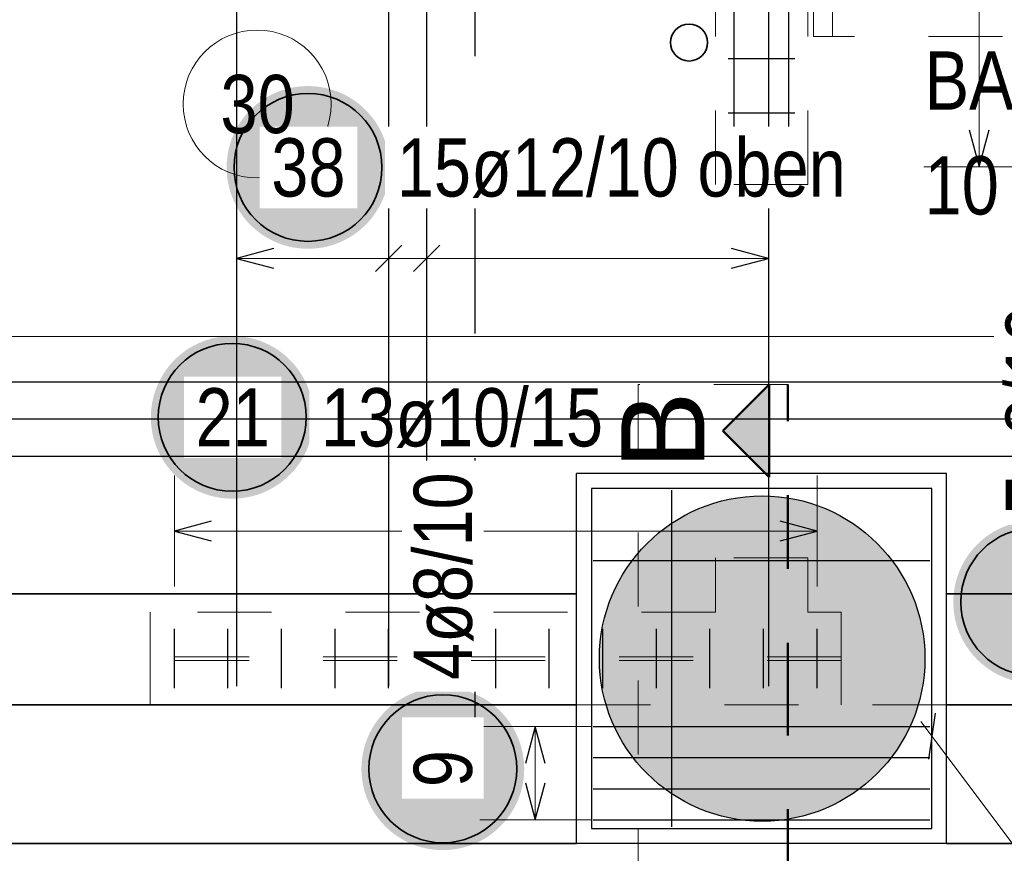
# Model space of a CAD drawing. Header units: millimetres. Extents: x -2.7 to 34.1, y -3.5 to 21.
# Tile 21 of 62: x 4.5 to 5.8, y 10.8 to 11.9. Entities that reach past the tile are written whole.
import ezdxf

# ---------------------------------------------------------------- set-up
doc = ezdxf.new("R2010")
doc.units = ezdxf.units.MM
for name, pattern in [('DASHDOT', [1, 0.5, -0.25, 0, -0.25]), ('DASHDOTX2', [2, 1, -0.5, 0, -0.5]), ('HIDDEN', [0.375, 0.25, -0.125])]:
    doc.linetypes.add(name, pattern=pattern)
doc.layers.add('Achsen', color=7, linetype='Continuous', lineweight=20)
doc.layers.add('Schnittlinien', color=7, linetype='Continuous', lineweight=20)
doc.styles.add('Arial', font='arial.ttf')
doc.styles.add('Arial Narrow', font='ARIALN.TTF')

msp = doc.modelspace()

# ---------------------------------------------------------------- hatches: boundary and pattern name
at = {"lineweight": 25, "true_color": 0xffffff}
for points in [[(4.977766, 11.722939), (4.977699, 11.726778), (4.977498, 11.730612), (4.977164, 11.734437), (4.976696, 11.738248), (4.976095, 11.74204), (4.975363, 11.745809), (4.974499, 11.74955), (4.973505, 11.753259), (4.972383, 11.756931), (4.971133, 11.760561), (4.969757, 11.764146), (4.968256, 11.76768), (4.966634, 11.77116), (4.964891, 11.774581), (4.963029, 11.777939), (4.961052, 11.78123), (4.958961, 11.78445), (4.956758, 11.787595), (4.954448, 11.790662), (4.952031, 11.793646), (4.949512, 11.796543), (4.946894, 11.799351), (4.944179, 11.802066), (4.941371, 11.804685), (4.938473, 11.807204), (4.935489, 11.80962), (4.932423, 11.811931), (4.929278, 11.814133), (4.926057, 11.816224), (4.922766, 11.818202), (4.919408, 11.820063), (4.915987, 11.821806), (4.912507, 11.823429), (4.908973, 11.824929), (4.905389, 11.826305), (4.901758, 11.827555), (4.898086, 11.828678), (4.894378, 11.829671), (4.890637, 11.830535), (4.886868, 11.831268), (4.883075, 11.831868), (4.879265, 11.832336), (4.87544, 11.832671), (4.871605, 11.832872), (4.867766, 11.832939), (4.863927, 11.832872), (4.860093, 11.832671), (4.856268, 11.832336), (4.852457, 11.831868), (4.848665, 11.831268), (4.844896, 11.830535), (4.841155, 11.829671), (4.837446, 11.828678), (4.833775, 11.827555), (4.830144, 11.826305), (4.82656, 11.824929), (4.823025, 11.823429), (4.819546, 11.821806), (4.816125, 11.820063), (4.812766, 11.818202), (4.809475, 11.816224), (4.806255, 11.814133), (4.80311, 11.811931), (4.800044, 11.80962), (4.79706, 11.807204), (4.794162, 11.804685), (4.791354, 11.802066), (4.788639, 11.799351), (4.78602, 11.796543), (4.783501, 11.793646), (4.781085, 11.790662), (4.778775, 11.787595), (4.776572, 11.78445), (4.774481, 11.78123), (4.772504, 11.777939), (4.770642, 11.774581), (4.768899, 11.77116), (4.767276, 11.76768), (4.765776, 11.764146), (4.7644, 11.760561), (4.76315, 11.756931), (4.762028, 11.753259), (4.761034, 11.74955), (4.76017, 11.745809), (4.759438, 11.74204), (4.758837, 11.738248), (4.758369, 11.734437), (4.758034, 11.730612), (4.757833, 11.726778), (4.757766, 11.722939), (4.757833, 11.7191), (4.758034, 11.715266), (4.758369, 11.711441), (4.758837, 11.70763), (4.759438, 11.703838), (4.76017, 11.700069), (4.761034, 11.696327), (4.762028, 11.692619), (4.76315, 11.688947), (4.7644, 11.685317), (4.765776, 11.681732), (4.767276, 11.678198), (4.768899, 11.674718), (4.770642, 11.671297), (4.772504, 11.667939), (4.774481, 11.664648), (4.776572, 11.661428), (4.778775, 11.658283), (4.781085, 11.655216), (4.783501, 11.652232), (4.78602, 11.649335), (4.788639, 11.646526), (4.791354, 11.643812), (4.794162, 11.641193), (4.79706, 11.638674), (4.800044, 11.636258), (4.80311, 11.633947), (4.806255, 11.631745), (4.809475, 11.629654), (4.812766, 11.627676), (4.816125, 11.625815), (4.819546, 11.624072), (4.823025, 11.622449), (4.82656, 11.620949), (4.830144, 11.619573), (4.833775, 11.618323), (4.837446, 11.6172), (4.841155, 11.616206), (4.844896, 11.615343), (4.848665, 11.61461), (4.852457, 11.614009), (4.856268, 11.613541), (4.860093, 11.613207), (4.863927, 11.613006), (4.867766, 11.612939), (4.871605, 11.613006), (4.87544, 11.613207), (4.879265, 11.613541), (4.883075, 11.614009), (4.886868, 11.61461), (4.890637, 11.615343), (4.894378, 11.616206), (4.898086, 11.6172), (4.901758, 11.618323), (4.905389, 11.619573), (4.908973, 11.620949), (4.912507, 11.622449), (4.915987, 11.624072), (4.919408, 11.625815), (4.922766, 11.627676), (4.926057, 11.629654), (4.929278, 11.631745), (4.932423, 11.633947), (4.935489, 11.636258), (4.938473, 11.638674), (4.941371, 11.641193), (4.944179, 11.643812), (4.946894, 11.646526), (4.949512, 11.649335), (4.952031, 11.652232), (4.954448, 11.655216), (4.956758, 11.658283), (4.958961, 11.661428), (4.961052, 11.664648), (4.963029, 11.667939), (4.964891, 11.671297), (4.966634, 11.674718), (4.968256, 11.678198), (4.969757, 11.681732), (4.971133, 11.685317), (4.972383, 11.688947), (4.973505, 11.692619), (4.974499, 11.696327), (4.975363, 11.700069), (4.976095, 11.703838), (4.976696, 11.70763), (4.977164, 11.711441), (4.977498, 11.715266)], [(4.875378, 11.385041), (4.875311, 11.38888), (4.87511, 11.392714), (4.874775, 11.396539), (4.874307, 11.40035), (4.873706, 11.404142), (4.872974, 11.407911), (4.87211, 11.411652), (4.871116, 11.415361), (4.869994, 11.419033), (4.868744, 11.422663), (4.867368, 11.426247), (4.865868, 11.429782), (4.864245, 11.433262), (4.862502, 11.436683), (4.86064, 11.440041), (4.858663, 11.443332), (4.856572, 11.446552), (4.854369, 11.449697), (4.852059, 11.452764), (4.849642, 11.455747), (4.847124, 11.458645), (4.844505, 11.461453), (4.84179, 11.464168), (4.838982, 11.466787), (4.836084, 11.469306), (4.8331, 11.471722), (4.830034, 11.474033), (4.826889, 11.476235), (4.823669, 11.478326), (4.820378, 11.480304), (4.817019, 11.482165), (4.813598, 11.483908), (4.810119, 11.485531), (4.806584, 11.487031), (4.803, 11.488407), (4.799369, 11.489657), (4.795698, 11.49078), (4.791989, 11.491773), (4.788248, 11.492637), (4.784479, 11.49337), (4.780687, 11.49397), (4.776876, 11.494438), (4.773051, 11.494773), (4.769217, 11.494974), (4.765378, 11.495041), (4.761539, 11.494974), (4.757704, 11.494773), (4.753879, 11.494438), (4.750069, 11.49397), (4.746276, 11.49337), (4.742507, 11.492637), (4.738766, 11.491773), (4.735057, 11.49078), (4.731386, 11.489657), (4.727755, 11.488407), (4.724171, 11.487031), (4.720637, 11.485531), (4.717157, 11.483908), (4.713736, 11.482165), (4.710378, 11.480304), (4.707086, 11.478326), (4.703866, 11.476235), (4.700721, 11.474033), (4.697655, 11.471722), (4.694671, 11.469306), (4.691773, 11.466787), (4.688965, 11.464168), (4.68625, 11.461453), (4.683632, 11.458645), (4.681113, 11.455747), (4.678696, 11.452764), (4.676386, 11.449697), (4.674183, 11.446552), (4.672092, 11.443332), (4.670115, 11.440041), (4.668253, 11.436683), (4.66651, 11.433262), (4.664888, 11.429782), (4.663387, 11.426247), (4.662011, 11.422663), (4.660761, 11.419033), (4.659639, 11.415361), (4.658645, 11.411652), (4.657781, 11.407911), (4.657049, 11.404142), (4.656448, 11.40035), (4.65598, 11.396539), (4.655646, 11.392714), (4.655445, 11.38888), (4.655378, 11.385041), (4.655445, 11.381202), (4.655646, 11.377368), (4.65598, 11.373543), (4.656448, 11.369732), (4.657049, 11.365939), (4.657781, 11.36217), (4.658645, 11.358429), (4.659639, 11.354721), (4.660761, 11.351049), (4.662011, 11.347419), (4.663387, 11.343834), (4.664888, 11.3403), (4.66651, 11.33682), (4.668253, 11.333399), (4.670115, 11.330041), (4.672092, 11.32675), (4.674183, 11.32353), (4.676386, 11.320384), (4.678696, 11.317318), (4.681113, 11.314334), (4.683632, 11.311436), (4.68625, 11.308628), (4.688965, 11.305913), (4.691773, 11.303295), (4.694671, 11.300776), (4.697655, 11.29836), (4.700721, 11.296049), (4.703866, 11.293847), (4.707086, 11.291755), (4.710378, 11.289778), (4.713736, 11.287917), (4.717157, 11.286173), (4.720637, 11.284551), (4.724171, 11.283051), (4.727755, 11.281675), (4.731386, 11.280425), (4.735057, 11.279302), (4.738766, 11.278308), (4.742507, 11.277445), (4.746276, 11.276712), (4.750069, 11.276111), (4.753879, 11.275643), (4.757704, 11.275309), (4.761539, 11.275108), (4.765378, 11.275041), (4.769217, 11.275108), (4.773051, 11.275309), (4.776876, 11.275643), (4.780687, 11.276111), (4.784479, 11.276712), (4.788248, 11.277445), (4.791989, 11.278308), (4.795698, 11.279302), (4.799369, 11.280425), (4.803, 11.281675), (4.806584, 11.283051), (4.810119, 11.284551), (4.813598, 11.286173), (4.817019, 11.287917), (4.820378, 11.289778), (4.823669, 11.291755), (4.826889, 11.293847), (4.830034, 11.296049), (4.8331, 11.29836), (4.836084, 11.300776), (4.838982, 11.303295), (4.84179, 11.305913), (4.844505, 11.308628), (4.847124, 11.311436), (4.849642, 11.314334), (4.852059, 11.317318), (4.854369, 11.320384), (4.856572, 11.32353), (4.858663, 11.32675), (4.86064, 11.330041), (4.862502, 11.333399), (4.864245, 11.33682), (4.865868, 11.3403), (4.867368, 11.343834), (4.868744, 11.347419), (4.869994, 11.351049), (4.871116, 11.354721), (4.87211, 11.358429), (4.872974, 11.36217), (4.873706, 11.365939), (4.874307, 11.369732), (4.874775, 11.373543), (4.87511, 11.377368)], [(5.16, 10.909756), (5.159933, 10.913595), (5.159732, 10.917429), (5.159397, 10.921254), (5.158929, 10.925065), (5.158329, 10.928857), (5.157596, 10.932626), (5.156733, 10.936367), (5.155739, 10.940076), (5.154616, 10.943748), (5.153366, 10.947378), (5.15199, 10.950963), (5.15049, 10.954497), (5.148867, 10.957977), (5.147124, 10.961398), (5.145263, 10.964756), (5.143285, 10.968047), (5.141194, 10.971267), (5.138992, 10.974412), (5.136681, 10.977479), (5.134265, 10.980463), (5.131746, 10.98336), (5.129127, 10.986168), (5.126412, 10.988883), (5.123604, 10.991502), (5.120707, 10.994021), (5.117723, 10.996437), (5.114656, 10.998748), (5.111511, 11.00095), (5.108291, 11.003041), (5.105, 11.005019), (5.101642, 11.00688), (5.098221, 11.008623), (5.094741, 11.010246), (5.091207, 11.011746), (5.087622, 11.013122), (5.083992, 11.014372), (5.08032, 11.015495), (5.076611, 11.016489), (5.07287, 11.017352), (5.069101, 11.018085), (5.065309, 11.018686), (5.061498, 11.019153), (5.057673, 11.019488), (5.053839, 11.019689), (5.05, 11.019756), (5.046161, 11.019689), (5.042327, 11.019488), (5.038502, 11.019153), (5.034691, 11.018686), (5.030899, 11.018085), (5.02713, 11.017352), (5.023389, 11.016489), (5.01968, 11.015495), (5.016008, 11.014372), (5.012378, 11.013122), (5.008793, 11.011746), (5.005259, 11.010246), (5.001779, 11.008623), (4.998358, 11.00688), (4.995, 11.005019), (4.991709, 11.003041), (4.988489, 11.00095), (4.985344, 10.998748), (4.982277, 10.996437), (4.979293, 10.994021), (4.976396, 10.991502), (4.973588, 10.988883), (4.970873, 10.986168), (4.968254, 10.98336), (4.965735, 10.980463), (4.963319, 10.977479), (4.961008, 10.974412), (4.958806, 10.971267), (4.956715, 10.968047), (4.954737, 10.964756), (4.952876, 10.961398), (4.951133, 10.957977), (4.94951, 10.954497), (4.94801, 10.950963), (4.946634, 10.947378), (4.945384, 10.943748), (4.944261, 10.940076), (4.943267, 10.936367), (4.942404, 10.932626), (4.941671, 10.928857), (4.941071, 10.925065), (4.940603, 10.921254), (4.940268, 10.917429), (4.940067, 10.913595), (4.94, 10.909756), (4.940067, 10.905917), (4.940268, 10.902083), (4.940603, 10.898258), (4.941071, 10.894447), (4.941671, 10.890655), (4.942404, 10.886886), (4.943267, 10.883145), (4.944261, 10.879436), (4.945384, 10.875764), (4.946634, 10.872134), (4.94801, 10.868549), (4.94951, 10.865015), (4.951133, 10.861535), (4.952876, 10.858114), (4.954737, 10.854756), (4.956715, 10.851465), (4.958806, 10.848245), (4.961008, 10.8451), (4.963319, 10.842033), (4.965735, 10.839049), (4.968254, 10.836152), (4.970873, 10.833344), (4.973588, 10.830629), (4.976396, 10.82801), (4.979293, 10.825491), (4.982277, 10.823075), (4.985344, 10.820764), (4.988489, 10.818562), (4.991709, 10.816471), (4.995, 10.814493), (4.998358, 10.812632), (5.001779, 10.810889), (5.005259, 10.809266), (5.008793, 10.807766), (5.012378, 10.80639), (5.016008, 10.80514), (5.01968, 10.804017), (5.023389, 10.803024), (5.02713, 10.80216), (5.030899, 10.801427), (5.034691, 10.800827), (5.038502, 10.800359), (5.042327, 10.800024), (5.046161, 10.799823), (5.05, 10.799756), (5.053839, 10.799823), (5.057673, 10.800024), (5.061498, 10.800359), (5.065309, 10.800827), (5.069101, 10.801427), (5.07287, 10.80216), (5.076611, 10.803024), (5.08032, 10.804017), (5.083992, 10.80514), (5.087622, 10.80639), (5.091207, 10.807766), (5.094741, 10.809266), (5.098221, 10.810889), (5.101642, 10.812632), (5.105, 10.814493), (5.108291, 10.816471), (5.111511, 10.818562), (5.114656, 10.820764), (5.117723, 10.823075), (5.120707, 10.825491), (5.123604, 10.82801), (5.126412, 10.830629), (5.129127, 10.833344), (5.131746, 10.836152), (5.134265, 10.839049), (5.136681, 10.842033), (5.138992, 10.8451), (5.141194, 10.848245), (5.143285, 10.851465), (5.145263, 10.854756), (5.147124, 10.858114), (5.148867, 10.861535), (5.15049, 10.865015), (5.15199, 10.868549), (5.153366, 10.872134), (5.154616, 10.875764), (5.155739, 10.879436), (5.156733, 10.883145), (5.157596, 10.886886), (5.158329, 10.890655), (5.158929, 10.894447), (5.159397, 10.898258), (5.159732, 10.902083)]]:
    msp.add_hatch(color=7, dxfattribs=at).paths.add_polyline_path(points)
at = {"lineweight": 13, "true_color": 0x0000ff}
msp.add_hatch(color=5, dxfattribs=at).paths.add_polyline_path([(5.428628, 11.366676), (5.491128, 11.304176), (5.491128, 11.429176)])
at = {"lineweight": 25, "true_color": 0xd7ffd7}
msp.add_hatch(color=254, dxfattribs=at).paths.add_polyline_path([(5.701572, 11.058851), (5.701552, 11.061818), (5.701492, 11.064783), (5.701392, 11.067748), (5.701252, 11.070711), (5.701072, 11.073672), (5.700853, 11.07663), (5.700593, 11.079585), (5.700294, 11.082536), (5.699954, 11.085483), (5.699575, 11.088425), (5.699157, 11.091361), (5.698699, 11.094292), (5.698201, 11.097216), (5.697664, 11.100134), (5.697088, 11.103043), (5.696473, 11.105945), (5.695818, 11.108838), (5.695125, 11.111722), (5.694392, 11.114597), (5.693622, 11.117461), (5.692812, 11.120315), (5.691964, 11.123158), (5.691078, 11.125988), (5.690154, 11.128807), (5.689192, 11.131613), (5.688192, 11.134406), (5.687154, 11.137185), (5.686079, 11.139949), (5.684967, 11.142699), (5.683818, 11.145434), (5.682633, 11.148153), (5.68141, 11.150856), (5.680152, 11.153542), (5.678857, 11.15621), (5.677526, 11.158862), (5.67616, 11.161494), (5.674758, 11.164109), (5.673322, 11.166704), (5.67185, 11.169279), (5.670344, 11.171835), (5.668803, 11.17437), (5.667229, 11.176884), (5.665621, 11.179376), (5.663979, 11.181847), (5.662304, 11.184295), (5.660596, 11.18672), (5.658856, 11.189122), (5.657083, 11.191501), (5.655279, 11.193855), (5.653443, 11.196185), (5.651576, 11.19849), (5.649678, 11.200769), (5.647749, 11.203023), (5.64579, 11.20525), (5.643801, 11.207451), (5.641783, 11.209625), (5.639735, 11.211771), (5.637659, 11.21389), (5.635555, 11.21598), (5.633422, 11.218042), (5.631262, 11.220075), (5.629075, 11.222078), (5.62686, 11.224052), (5.62462, 11.225996), (5.622353, 11.22791), (5.620061, 11.229792), (5.617744, 11.231644), (5.615402, 11.233464), (5.613035, 11.235253), (5.610645, 11.237009), (5.608231, 11.238733), (5.605794, 11.240425), (5.603335, 11.242083), (5.600853, 11.243708), (5.59835, 11.2453), (5.595826, 11.246857), (5.59328, 11.248381), (5.590715, 11.24987), (5.588129, 11.251324), (5.585525, 11.252743), (5.582901, 11.254127), (5.580259, 11.255475), (5.577599, 11.256788), (5.574921, 11.258065), (5.572227, 11.259305), (5.569516, 11.260509), (5.566789, 11.261677), (5.564047, 11.262807), (5.561289, 11.263901), (5.558518, 11.264957), (5.555732, 11.265976), (5.552932, 11.266957), (5.55012, 11.2679), (5.547295, 11.268805), (5.544458, 11.269672), (5.54161, 11.270501), (5.538751, 11.271291), (5.535882, 11.272043), (5.533002, 11.272756), (5.530114, 11.27343), (5.527216, 11.274065), (5.52431, 11.27466), (5.521397, 11.275217), (5.518476, 11.275734), (5.515548, 11.276212), (5.512615, 11.27665), (5.509675, 11.277049), (5.506731, 11.277408), (5.503782, 11.277728), (5.500829, 11.278007), (5.497872, 11.278247), (5.494912, 11.278447), (5.49195, 11.278607), (5.488987, 11.278727), (5.486021, 11.278807), (5.483055, 11.278846), (5.480089, 11.278846), (5.477123, 11.278807), (5.474158, 11.278727), (5.471194, 11.278607), (5.468232, 11.278447), (5.465272, 11.278247), (5.462316, 11.278007), (5.459363, 11.277728), (5.456414, 11.277408), (5.453469, 11.277049), (5.45053, 11.27665), (5.447596, 11.276212), (5.444669, 11.275734), (5.441748, 11.275217), (5.438834, 11.27466), (5.435928, 11.274065), (5.433031, 11.27343), (5.430142, 11.272756), (5.427263, 11.272043), (5.424393, 11.271291), (5.421534, 11.270501), (5.418686, 11.269672), (5.415849, 11.268805), (5.413025, 11.2679), (5.410212, 11.266957), (5.407413, 11.265976), (5.404627, 11.264957), (5.401855, 11.263901), (5.399098, 11.262807), (5.396355, 11.261677), (5.393628, 11.260509), (5.390917, 11.259305), (5.388223, 11.258065), (5.385546, 11.256788), (5.382886, 11.255475), (5.380243, 11.254127), (5.37762, 11.252743), (5.375015, 11.251324), (5.37243, 11.24987), (5.369864, 11.248381), (5.367319, 11.246857), (5.364794, 11.2453), (5.362291, 11.243708), (5.35981, 11.242083), (5.35735, 11.240425), (5.354913, 11.238733), (5.3525, 11.237009), (5.350109, 11.235253), (5.347743, 11.233464), (5.345401, 11.231644), (5.343083, 11.229792), (5.340791, 11.22791), (5.338525, 11.225996), (5.336284, 11.224052), (5.33407, 11.222078), (5.331882, 11.220075), (5.329722, 11.218042), (5.32759, 11.21598), (5.325485, 11.21389), (5.323409, 11.211771), (5.321362, 11.209625), (5.319343, 11.207451), (5.317355, 11.20525), (5.315396, 11.203023), (5.313467, 11.200769), (5.311569, 11.19849), (5.309701, 11.196185), (5.307865, 11.193855), (5.306061, 11.191501), (5.304289, 11.189122), (5.302548, 11.18672), (5.30084, 11.184295), (5.299166, 11.181847), (5.297524, 11.179376), (5.295916, 11.176884), (5.294341, 11.17437), (5.2928, 11.171835), (5.291294, 11.169279), (5.289823, 11.166704), (5.288386, 11.164109), (5.286984, 11.161494), (5.285618, 11.158862), (5.284288, 11.15621), (5.282993, 11.153542), (5.281734, 11.150856), (5.280512, 11.148153), (5.279326, 11.145434), (5.278177, 11.142699), (5.277065, 11.139949), (5.27599, 11.137185), (5.274953, 11.134406), (5.273953, 11.131613), (5.272991, 11.128807), (5.272067, 11.125988), (5.27118, 11.123158), (5.270332, 11.120315), (5.269523, 11.117461), (5.268752, 11.114597), (5.26802, 11.111722), (5.267326, 11.108838), (5.266672, 11.105945), (5.266056, 11.103043), (5.26548, 11.100134), (5.264943, 11.097216), (5.264446, 11.094292), (5.263988, 11.091361), (5.263569, 11.088425), (5.26319, 11.085483), (5.262851, 11.082536), (5.262551, 11.079585), (5.262292, 11.07663), (5.262072, 11.073672), (5.261892, 11.070711), (5.261752, 11.067748), (5.261652, 11.064783), (5.261592, 11.061818), (5.261572, 11.058851), (5.261592, 11.055885), (5.261652, 11.05292), (5.261752, 11.049955), (5.261892, 11.046992), (5.262072, 11.044031), (5.262292, 11.041073), (5.262551, 11.038118), (5.262851, 11.035167), (5.26319, 11.03222), (5.263569, 11.029278), (5.263988, 11.026342), (5.264446, 11.023411), (5.264943, 11.020487), (5.26548, 11.017569), (5.266056, 11.01466), (5.266672, 11.011758), (5.267326, 11.008865), (5.26802, 11.005981), (5.268752, 11.003106), (5.269523, 11.000242), (5.270332, 10.997388), (5.27118, 10.994545), (5.272067, 10.991715), (5.272991, 10.988896), (5.273953, 10.98609), (5.274953, 10.983297), (5.27599, 10.980518), (5.277065, 10.977754), (5.278177, 10.975004), (5.279326, 10.972269), (5.280512, 10.96955), (5.281734, 10.966847), (5.282993, 10.964161), (5.284288, 10.961493), (5.285618, 10.958841), (5.286984, 10.956209), (5.288386, 10.953594), (5.289823, 10.950999), (5.291294, 10.948424), (5.2928, 10.945868), (5.294341, 10.943333), (5.295916, 10.940819), (5.297524, 10.938327), (5.299166, 10.935856), (5.30084, 10.933408), (5.302548, 10.930983), (5.304289, 10.928581), (5.306061, 10.926202), (5.307865, 10.923848), (5.309701, 10.921518), (5.311569, 10.919213), (5.313467, 10.916934), (5.315396, 10.91468), (5.317355, 10.912453), (5.319343, 10.910252), (5.321362, 10.908078), (5.323409, 10.905932), (5.325485, 10.903813), (5.32759, 10.901723), (5.329722, 10.899661), (5.331882, 10.897628), (5.33407, 10.895625), (5.336284, 10.893651), (5.338525, 10.891707), (5.340791, 10.889793), (5.343083, 10.887911), (5.345401, 10.886059), (5.347743, 10.884239), (5.350109, 10.88245), (5.3525, 10.880694), (5.354913, 10.878969), (5.35735, 10.877278), (5.35981, 10.87562), (5.362291, 10.873995), (5.364794, 10.872403), (5.367319, 10.870846), (5.369864, 10.869322), (5.37243, 10.867833), (5.375015, 10.866379), (5.37762, 10.86496), (5.380243, 10.863576), (5.382886, 10.862228), (5.385546, 10.860915), (5.388223, 10.859638), (5.390917, 10.858398), (5.393628, 10.857194), (5.396355, 10.856026), (5.399098, 10.854896), (5.401855, 10.853802), (5.404627, 10.852746), (5.407413, 10.851727), (5.410212, 10.850746), (5.413025, 10.849803), (5.415849, 10.848898), (5.418686, 10.848031), (5.421534, 10.847202), (5.424393, 10.846412), (5.427263, 10.84566), (5.430142, 10.844947), (5.433031, 10.844273), (5.435928, 10.843638), (5.438834, 10.843043), (5.441748, 10.842486), (5.444669, 10.841969), (5.447596, 10.841491), (5.45053, 10.841053), (5.453469, 10.840654), (5.456414, 10.840295), (5.459363, 10.839975), (5.462316, 10.839696), (5.465272, 10.839456), (5.468232, 10.839256), (5.471194, 10.839096), (5.474158, 10.838976), (5.477123, 10.838896), (5.480089, 10.838856), (5.483055, 10.838856), (5.486021, 10.838896), (5.488987, 10.838976), (5.49195, 10.839096), (5.494912, 10.839256), (5.497872, 10.839456), (5.500829, 10.839696), (5.503782, 10.839975), (5.506731, 10.840295), (5.509675, 10.840654), (5.512615, 10.841053), (5.515548, 10.841491), (5.518476, 10.841969), (5.521397, 10.842486), (5.52431, 10.843043), (5.527216, 10.843638), (5.530114, 10.844273), (5.533002, 10.844947), (5.535882, 10.84566), (5.538751, 10.846412), (5.54161, 10.847202), (5.544458, 10.848031), (5.547295, 10.848898), (5.55012, 10.849803), (5.552932, 10.850746), (5.555732, 10.851727), (5.558518, 10.852746), (5.561289, 10.853802), (5.564047, 10.854896), (5.566789, 10.856026), (5.569516, 10.857194), (5.572227, 10.858398), (5.574921, 10.859638), (5.577599, 10.860915), (5.580259, 10.862228), (5.582901, 10.863576), (5.585525, 10.86496), (5.588129, 10.866379), (5.590715, 10.867833), (5.59328, 10.869322), (5.595826, 10.870846), (5.59835, 10.872403), (5.600853, 10.873995), (5.603335, 10.87562), (5.605794, 10.877278), (5.608231, 10.878969), (5.610645, 10.880694), (5.613035, 10.88245), (5.615402, 10.884239), (5.617744, 10.886059), (5.620061, 10.887911), (5.622353, 10.889793), (5.62462, 10.891707), (5.62686, 10.893651), (5.629075, 10.895625), (5.631262, 10.897628), (5.633422, 10.899661), (5.635555, 10.901723), (5.637659, 10.903813), (5.639735, 10.905932), (5.641783, 10.908078), (5.643801, 10.910252), (5.64579, 10.912453), (5.647749, 10.91468), (5.649678, 10.916934), (5.651576, 10.919213), (5.653443, 10.921518), (5.655279, 10.923848), (5.657083, 10.926202), (5.658856, 10.928581), (5.660596, 10.930983), (5.662304, 10.933408), (5.663979, 10.935856), (5.665621, 10.938327), (5.667229, 10.940819), (5.668803, 10.943333), (5.670344, 10.945868), (5.67185, 10.948424), (5.673322, 10.950999), (5.674758, 10.953594), (5.67616, 10.956209), (5.677526, 10.958841), (5.678857, 10.961493), (5.680152, 10.964161), (5.68141, 10.966847), (5.682633, 10.96955), (5.683818, 10.972269), (5.684967, 10.975004), (5.686079, 10.977754), (5.687154, 10.980518), (5.688192, 10.983297), (5.689192, 10.98609), (5.690154, 10.988896), (5.691078, 10.991715), (5.691964, 10.994545), (5.692812, 10.997388), (5.693622, 11.000242), (5.694392, 11.003106), (5.695125, 11.005981), (5.695818, 11.008865), (5.696473, 11.011758), (5.697088, 11.01466), (5.697664, 11.017569), (5.698201, 11.020487), (5.698699, 11.023411), (5.699157, 11.026342), (5.699575, 11.029278), (5.699954, 11.03222), (5.700294, 11.035167), (5.700593, 11.038118), (5.700853, 11.041073), (5.701072, 11.044031), (5.701252, 11.046992), (5.701392, 11.049955), (5.701492, 11.05292), (5.701552, 11.055885)])
at = {"layer": 'Achsen', "lineweight": 25, "true_color": 0xffffff}
msp.add_hatch(color=7, dxfattribs=at).paths.add_polyline_path([(5.96, 11.135264), (5.959933, 11.139103), (5.959732, 11.142938), (5.959397, 11.146763), (5.958929, 11.150574), (5.958329, 11.154366), (5.957596, 11.158135), (5.956733, 11.161876), (5.955739, 11.165585), (5.954616, 11.169256), (5.953366, 11.172887), (5.95199, 11.176471), (5.95049, 11.180005), (5.948867, 11.183485), (5.947124, 11.186906), (5.945263, 11.190264), (5.943285, 11.193556), (5.941194, 11.196776), (5.938992, 11.199921), (5.936681, 11.202987), (5.934265, 11.205971), (5.931746, 11.208869), (5.929127, 11.211677), (5.926412, 11.214392), (5.923604, 11.21701), (5.920707, 11.219529), (5.917723, 11.221946), (5.914656, 11.224256), (5.911511, 11.226459), (5.908291, 11.22855), (5.905, 11.230527), (5.901642, 11.232389), (5.898221, 11.234132), (5.894741, 11.235754), (5.891207, 11.237255), (5.887622, 11.238631), (5.883992, 11.239881), (5.88032, 11.241003), (5.876611, 11.241997), (5.87287, 11.242861), (5.869101, 11.243593), (5.865309, 11.244194), (5.861498, 11.244662), (5.857673, 11.244997), (5.853839, 11.245197), (5.85, 11.245264), (5.846161, 11.245197), (5.842327, 11.244997), (5.838502, 11.244662), (5.834691, 11.244194), (5.830899, 11.243593), (5.82713, 11.242861), (5.823389, 11.241997), (5.81968, 11.241003), (5.816008, 11.239881), (5.812378, 11.238631), (5.808793, 11.237255), (5.805259, 11.235754), (5.801779, 11.234132), (5.798358, 11.232389), (5.795, 11.230527), (5.791709, 11.22855), (5.788489, 11.226459), (5.785344, 11.224256), (5.782277, 11.221946), (5.779293, 11.219529), (5.776396, 11.21701), (5.773588, 11.214392), (5.770873, 11.211677), (5.768254, 11.208869), (5.765735, 11.205971), (5.763319, 11.202987), (5.761008, 11.199921), (5.758806, 11.196776), (5.756715, 11.193556), (5.754737, 11.190264), (5.752876, 11.186906), (5.751133, 11.183485), (5.74951, 11.180005), (5.74801, 11.176471), (5.746634, 11.172887), (5.745384, 11.169256), (5.744261, 11.165585), (5.743267, 11.161876), (5.742404, 11.158135), (5.741671, 11.154366), (5.741071, 11.150574), (5.740603, 11.146763), (5.740268, 11.142938), (5.740067, 11.139103), (5.74, 11.135264), (5.740067, 11.131426), (5.740268, 11.127591), (5.740603, 11.123766), (5.741071, 11.119955), (5.741671, 11.116163), (5.742404, 11.112394), (5.743267, 11.108653), (5.744261, 11.104944), (5.745384, 11.101273), (5.746634, 11.097642), (5.74801, 11.094058), (5.74951, 11.090523), (5.751133, 11.087044), (5.752876, 11.083623), (5.754737, 11.080264), (5.756715, 11.076973), (5.758806, 11.073753), (5.761008, 11.070608), (5.763319, 11.067542), (5.765735, 11.064558), (5.768254, 11.06166), (5.770873, 11.058852), (5.773588, 11.056137), (5.776396, 11.053519), (5.779293, 11.051), (5.782277, 11.048583), (5.785344, 11.046273), (5.788489, 11.04407), (5.791709, 11.041979), (5.795, 11.040002), (5.798358, 11.03814), (5.801779, 11.036397), (5.805259, 11.034774), (5.808793, 11.033274), (5.812378, 11.031898), (5.816008, 11.030648), (5.81968, 11.029526), (5.823389, 11.028532), (5.82713, 11.027668), (5.830899, 11.026936), (5.834691, 11.026335), (5.838502, 11.025867), (5.842327, 11.025532), (5.846161, 11.025331), (5.85, 11.025264), (5.853839, 11.025331), (5.857673, 11.025532), (5.861498, 11.025867), (5.865309, 11.026335), (5.869101, 11.026936), (5.87287, 11.027668), (5.876611, 11.028532), (5.88032, 11.029526), (5.883992, 11.030648), (5.887622, 11.031898), (5.891207, 11.033274), (5.894741, 11.034774), (5.898221, 11.036397), (5.901642, 11.03814), (5.905, 11.040002), (5.908291, 11.041979), (5.911511, 11.04407), (5.914656, 11.046273), (5.917723, 11.048583), (5.920707, 11.051), (5.923604, 11.053519), (5.926412, 11.056137), (5.929127, 11.058852), (5.931746, 11.06166), (5.934265, 11.064558), (5.936681, 11.067542), (5.938992, 11.070608), (5.941194, 11.073753), (5.943285, 11.076973), (5.945263, 11.080264), (5.947124, 11.083623), (5.948867, 11.087044), (5.95049, 11.090523), (5.95199, 11.094058), (5.953366, 11.097642), (5.954616, 11.101273), (5.955739, 11.104944), (5.956733, 11.108653), (5.957596, 11.112394), (5.958329, 11.116163), (5.958929, 11.119955), (5.959397, 11.123766), (5.959732, 11.127591)])

# ---------------------------------------------------------------- linework, layer by layer
at = {"color": 3, "linetype": 'Continuous', "lineweight": 25, "ltscale": 2}
for p, q in [((5.443873, 11.714965), (5.443873, 14.539965)), ((5.517873, 11.714965), (5.517873, 14.539965)), ((5.490373, 12.82127), (5.490373, 11.021351)), ((5.435873, 11.870095), (5.525873, 11.870095)), ((5.435873, 11.796973), (5.525873, 11.796973)), ((5.761603, 11.773851), (5.775, 11.723851)), ((5.775, 11.723851), (5.788397, 11.773851)), ((5.435873, 11.723851), (5.525873, 11.723851)), ((4.8213, 11.613397), (4.7713, 11.6)), ((4.959072, 11.582322), (4.994427, 11.617678)), ((5.010434, 11.582322), (5.045789, 11.617678)), ((5.490373, 11.6), (5.440373, 11.613397)), ((4.7713, 11.6), (4.8213, 11.586603)), ((5.440373, 11.586603), (5.490373, 11.6)), ((5.710866, 11.28885), (5.250866, 11.28885)), ((5.250866, 11.28885), (5.250866, 10.82885)), ((5.710866, 10.82885), (5.710866, 11.28885)), ((4.737115, 11.244672), (4.687115, 11.231274)), ((5.555867, 11.231274), (5.505867, 11.244672)), ((4.687115, 11.231274), (4.737115, 11.217877)), ((5.505867, 11.217877), (5.555867, 11.231274)), ((4.687115, 11.018851), (4.687115, 11.098851)), ((4.759511, 11.018851), (4.759511, 11.098851)), ((4.831907, 11.018851), (4.831907, 11.098851)), ((4.904303, 11.018851), (4.904303, 11.098851)), ((4.976699, 11.018851), (4.976699, 11.098851)), ((5.049095, 11.018851), (5.049095, 11.098851)), ((5.121491, 11.018851), (5.121491, 11.098851)), ((5.193887, 11.018851), (5.193887, 11.098851)), ((5.266283, 11.018851), (5.266283, 11.098851)), ((5.338679, 11.018851), (5.338679, 11.098851)), ((5.411075, 11.018851), (5.411075, 11.098851)), ((5.483471, 11.018851), (5.483471, 11.098851)), ((5.555867, 11.018851), (5.555867, 11.098851)), ((5.715276, 10.984787), (5.706456, 10.922913)), ((5.175, 10.96685), (5.161603, 10.91685)), ((5.188397, 10.91685), (5.175, 10.96685)), ((5.253366, 10.96685), (5.708366, 10.96685)), ((5.253366, 10.92485), (5.708366, 10.92485)), ((5.161603, 10.89085), (5.175, 10.84085)), ((5.175, 10.84085), (5.188397, 10.89085)), ((5.250866, 10.89135), (5.250866, 10.82885)), ((5.253366, 10.88285), (5.708366, 10.88285)), ((5.253366, 10.84085), (5.708366, 10.84085)), ((5.250866, 10.82885), (5.710866, 10.82885)), ((5.250866, 10.82885), (5.313366, 10.82885))]:
    msp.add_line(p, q, dxfattribs=at)
at = {"color": 5, "linetype": 'Continuous', "lineweight": 18, "ltscale": 2}
for p, q in [((5.775, 11.723851), (5.775, 14.50247)), ((5.7, 11.723851), (5.85, 11.723851)), ((4.7713, 11.675), (4.7713, 11.525)), ((4.976749, 11.525), (4.976749, 11.675)), ((5.028112, 11.525), (5.028112, 11.675)), ((5.490373, 11.525), (5.490373, 11.675)), ((5.490373, 11.6), (4.7713, 11.6)), ((4.687115, 11.306274), (4.687115, 11.156274)), ((5.555867, 11.156274), (5.555867, 11.306274)), ((5.555867, 11.231274), (4.687115, 11.231274)), ((5.25, 10.96685), (5.1, 10.96685)), ((5.175, 10.84085), (5.175, 10.96685)), ((5.877683, 10.731571), (5.69586, 10.973845)), ((5.1, 10.84085), (5.25, 10.84085))]:
    msp.add_line(p, q, dxfattribs=at)
at = {"color": 7, "linetype": 'HIDDEN', "lineweight": 18, "ltscale": 0.25}
for p, q in [((5.550873, 11.89997), (5.550873, 12.12497)), ((5.576573, 11.89997), (5.576573, 12.12497)), ((5.576573, 11.89997), (5.550873, 11.89997)), ((6.206573, 11.89997), (5.576573, 11.89997)), ((5.543373, 11.194965), (5.418373, 11.194965)), ((5.418373, 11.121351), (5.418373, 11.194965)), ((5.543373, 11.121351), (5.543373, 11.194965)), ((4.654615, 11.06135), (4.654615, 11.121351)), ((5.588367, 11.121351), (5.543373, 11.121351)), ((5.588367, 11.06135), (5.588367, 11.121351)), ((4.654615, 11.05635), (4.654615, 11.06135)), ((5.588367, 11.05635), (5.588367, 11.06135)), ((4.654615, 10.996351), (4.654615, 11.05635)), ((5.588367, 10.996351), (5.588367, 11.05635)), ((5.730866, 10.99635), (5.230866, 10.99635))]:
    msp.add_line(p, q, dxfattribs=at)
at = {"color": 9, "linetype": 'HIDDEN', "lineweight": 0, "ltscale": 0.25}
for p, q in [((5.516128, 11.429176), (5.314055, 11.429176)), ((5.314055, 11.429176), (5.314055, 10.529933))]:
    msp.add_line(p, q, dxfattribs=at)
at = {"color": 4, "linetype": 'Continuous', "lineweight": 50}
for p, q in [((5.491128, 11.429176), (5.428628, 11.366676)), ((5.491128, 11.304176), (5.491128, 11.429176)), ((5.428628, 11.366676), (5.491128, 11.304176))]:
    msp.add_line(p, q, dxfattribs=at)
at = {"color": 4, "linetype": 'DASHDOT', "lineweight": 50, "ltscale": 0.25}
msp.add_line((5.516128, 10.529933), (5.516128, 11.429176), dxfattribs=at)
at = {"color": 2, "linetype": 'Continuous', "lineweight": 35}
msp.add_circle((5.382791, 11.891817), 0.025, dxfattribs=at)
at = {"color": 9, "linetype": 'Continuous', "lineweight": 0, "ltscale": 2}
msp.add_circle((4.799067, 11.808669), 0.1, dxfattribs=at)
at = {"color": 2, "linetype": 'Continuous', "lineweight": 35, "ltscale": 2}
for centre in [(4.867766, 11.722939), (4.765378, 11.385041), (5.05, 10.909756)]:
    msp.add_circle(centre, 0.1, dxfattribs=at)
at = {"layer": 'Achsen', "color": 3, "linetype": 'DASHDOTX2', "lineweight": 25, "ltscale": 0.25}
msp.add_line((5.093394, 19.548436), (5.093394, 6.034417), dxfattribs=at)
at = {"layer": 'Achsen', "color": 5, "linetype": 'Continuous', "lineweight": 18, "ltscale": 2}
msp.add_line((12.025188, 11.494331), (3.238688, 11.494331), dxfattribs=at)
at = {"layer": 'Achsen', "color": 3, "linetype": 'Continuous', "lineweight": 25}
for p, q in [((5.230866, 10.808851), (5.230866, 11.308851)), ((5.730866, 11.30885), (5.230866, 11.30885)), ((5.730866, 10.808851), (5.730866, 11.308851)), ((5.730866, 10.80885), (5.230866, 10.80885))]:
    msp.add_line(p, q, dxfattribs=at)
at = {"layer": 'Achsen', "color": 3, "linetype": 'Continuous', "lineweight": 25, "ltscale": 2}
for p, q in [((5.359755, 10.831351), (5.359755, 11.286351)), ((5.253366, 11.191516), (5.708366, 11.191516))]:
    msp.add_line(p, q, dxfattribs=at)
at = {"layer": 'Achsen', "color": 2, "linetype": 'Continuous', "lineweight": 35}
for p, q in [((6.874618, 11.14635), (5.730866, 11.14635)), ((5.230866, 10.99635), (3.520688, 10.99635)), ((6.874618, 10.99635), (5.730866, 10.99635)), ((5.230866, 10.80885), (3.520688, 10.80885)), ((6.874618, 10.80885), (5.730866, 10.80885))]:
    msp.add_line(p, q, dxfattribs=at)
at = {"layer": 'Achsen', "color": 2, "linetype": 'Continuous', "lineweight": 35, "ltscale": 2}
msp.add_circle((5.85, 11.135264), 0.1, dxfattribs=at)
at = {"layer": 'Schnittlinien', "color": 3, "linetype": 'Continuous', "lineweight": 25}
msp.add_circle((5.481572, 11.058851), 0.22, dxfattribs=at)

# ---------------------------------------------------------------- texts
at = {"color": 2, "lineweight": 35, "style": 'Arial Narrow'}
for s, p in [('BA für Dorn Treppe', (5.701197, 11.801026)), ('10 x 10 x 10 cm', (5.701197, 11.659276))]:
    msp.add_text(s, height=0.07875, dxfattribs=at).set_placement(p)
at = {"color": 4, "lineweight": 50, "style": 'Arial'}
msp.add_text('B', height=0.1125, rotation=90, dxfattribs=at).set_placement((5.403628, 11.314926))
at = {"color": 9, "lineweight": 0, "insert": (4.749455, 11.848044), "char_height": 0.07875, "attachment_point": 1, "line_spacing_factor": 0.9, "style": 'Arial Narrow'}
msp.add_mtext('30', dxfattribs=at)

# ---------------------------------------------------------------- next in the draw order: texts
at = {"color": 2, "lineweight": 35, "char_height": 0.07875, "attachment_point": 1, "line_spacing_factor": 0.9, "style": 'Arial Narrow', "bg_fill": 3, "box_fill_scale": 1.2, "bg_fill_color": 256, "bg_fill_true_color": 13158600, "bg_fill_transparency": 0}
for s, insert in [('38', (4.818154, 11.762314)), ('21', (4.715765, 11.424416)), ('13ø10/15', (4.885378, 11.424416))]:
    msp.add_mtext(s, dxfattribs=dict(at, insert=insert))
at = {"color": 2, "lineweight": 35, "insert": (5.010625, 10.88495), "char_height": 0.07875, "attachment_point": 1, "rotation": 90, "line_spacing_factor": 0.9, "style": 'Arial Narrow', "bg_fill": 3, "box_fill_scale": 1.2, "bg_fill_color": 256, "bg_fill_true_color": 13158600, "bg_fill_transparency": 0}
msp.add_mtext('9', dxfattribs=at)
at = {"layer": 'Achsen', "color": 2, "lineweight": 35, "insert": (5.810625, 11.255264), "char_height": 0.07875, "attachment_point": 1, "rotation": 90, "line_spacing_factor": 0.9, "style": 'Arial Narrow', "bg_fill": 3, "box_fill_scale": 1.2, "bg_fill_color": 256, "bg_fill_true_color": 13158600, "bg_fill_transparency": 0}
msp.add_mtext('7ø8/10', dxfattribs=at)

# ---------------------------------------------------------------- next in the draw order: linework, layer by layer
at = {"color": 3, "linetype": 'Continuous', "lineweight": 25, "ltscale": 2}
for p, q in [((4.7713, 12.82127), (4.7713, 11.021351)), ((4.976749, 12.82127), (4.976749, 11.021351)), ((5.028112, 12.82127), (5.028112, 11.021351)), ((9.225688, 11.432724), (3.225688, 11.432724)), ((9.225688, 11.382302), (3.225688, 11.382302)), ((9.225688, 11.33188), (3.225688, 11.33188))]:
    msp.add_line(p, q, dxfattribs=at)

# ---------------------------------------------------------------- next in the draw order: texts
at = {"color": 2, "lineweight": 35, "insert": (4.987766, 11.762314), "char_height": 0.07875, "attachment_point": 1, "line_spacing_factor": 0.9, "style": 'Arial Narrow', "bg_fill": 3, "box_fill_scale": 1.2, "bg_fill_color": 256, "bg_fill_true_color": 13158600, "bg_fill_transparency": 0}
msp.add_mtext('15ø12/10 oben', dxfattribs=at)
at = {"color": 2, "lineweight": 35, "insert": (5.010625, 11.029756), "char_height": 0.07875, "attachment_point": 1, "rotation": 90, "line_spacing_factor": 0.9, "style": 'Arial Narrow', "bg_fill": 3, "box_fill_scale": 1.2, "bg_fill_color": 256, "bg_fill_true_color": 13158600, "bg_fill_transparency": 0}
msp.add_mtext('4ø8/10', dxfattribs=at)

# ---------------------------------------------------------------- next in the draw order: linework, layer by layer
at = {"color": 7, "linetype": 'HIDDEN', "lineweight": 18, "ltscale": 0.25}
for p, q in [((5.418373, 11.699965), (5.418373, 12.76377)), ((5.543373, 11.699965), (5.543373, 12.72627)), ((5.543373, 11.699965), (5.418373, 11.699965)), ((5.418373, 11.121351), (4.654615, 11.121351)), ((5.588367, 11.06135), (4.654615, 11.06135)), ((5.588367, 11.05635), (4.654615, 11.05635))]:
    msp.add_line(p, q, dxfattribs=at)
at = {"layer": 'Achsen', "color": 2, "linetype": 'Continuous', "lineweight": 35}
msp.add_line((5.230866, 11.14635), (3.520688, 11.14635), dxfattribs=at)

doc.saveas('drawing.dxf')
